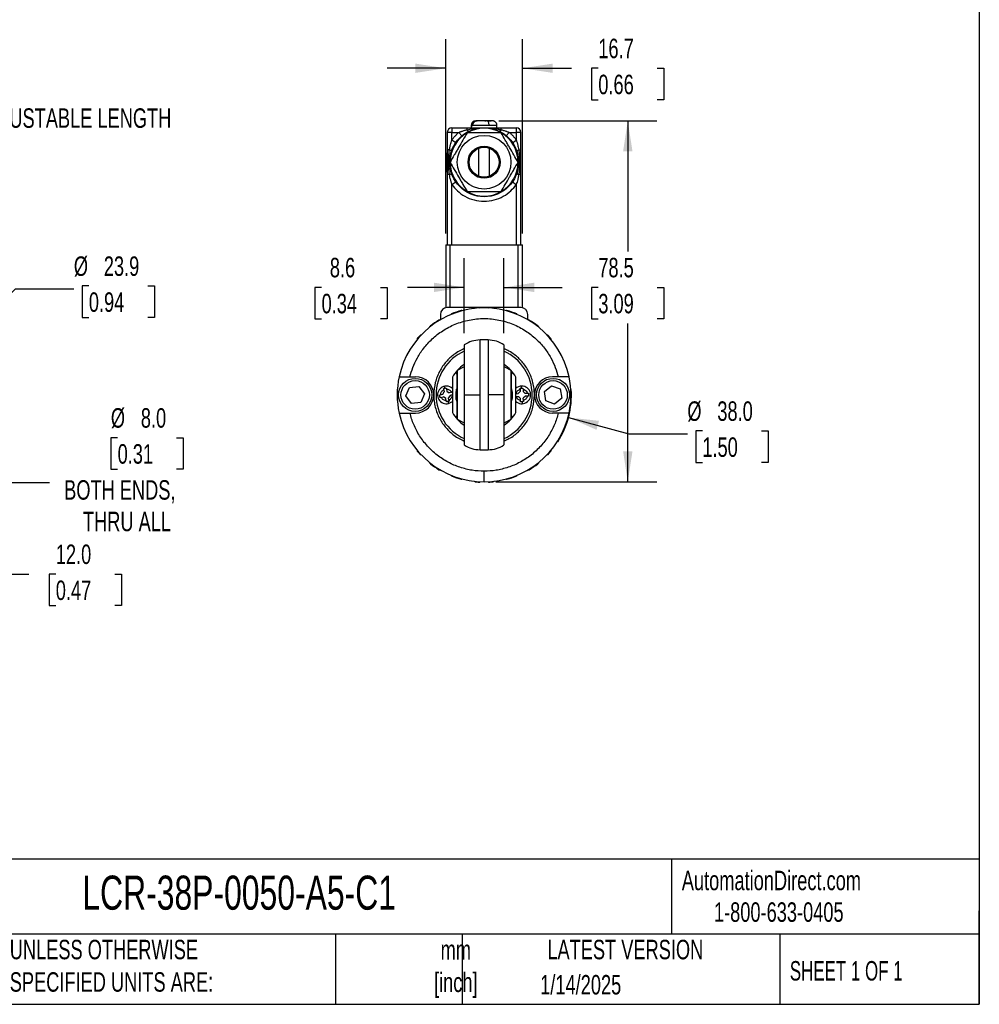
# Model space of a CAD drawing. Header units: millimetres. Extents: x 13 to 546, y 13 to 419.
# Tile 4 of 7: x 337 to 546, y 13 to 227. Entities that reach past the tile are written whole.
import ezdxf

# ---------------------------------------------------------------- set-up
doc = ezdxf.new("R2010")
doc.units = ezdxf.units.MM
doc.header["$LTSCALE"] = 2
doc.layers.add('DIMENSIONS', color=140, linetype='Continuous', lineweight=25)
doc.layers.add('TEXT', color=140, linetype='Continuous', lineweight=25)
doc.styles.add('SLDTEXTSTYLE0', font='TXT', dxfattribs={"width": 0.7})
doc.styles.add('SLDTEXTSTYLE1', font='TXT', dxfattribs={"width": 0.65})
doc.dimstyles.new('SLDDIMSTYLE0', dxfattribs={"dimtxt": 4.316016, "dimasz": 6.604, "dimexe": 0, "dimexo": 0.0625, "dimgap": 1.079004, "dimtad": 0, "dimtih": 1, "dimtoh": 1, "dimrnd": 1e-09, "dimzin": 4, "dimdsep": 46, "dimtxsty": 'SLDTEXTSTYLE0', "dimsah": 1, "dimcen": 0.09, "dimadec": 0, "dimazin": 1, "dimtfac": 1, "dimtmove": 0, "dimatfit": 0, "dimfxl": 0, "dimfrac": 2, "dimtolj": 1, "dimtzin": 12, "dimarcsym": 0})
doc.dimstyles.new('SLDDIMSTYLE1', dxfattribs={"dimtxt": 4.316016, "dimasz": 6.604, "dimexe": 0, "dimexo": 0.0625, "dimgap": 1.079004, "dimtad": 0, "dimtih": 1, "dimtoh": 1, "dimrnd": 1e-09, "dimzin": 12, "dimdsep": 46, "dimtxsty": 'SLDTEXTSTYLE0', "dimsah": 1, "dimcen": 0.09, "dimadec": 0, "dimazin": 3, "dimtfac": 1, "dimtmove": 0, "dimatfit": 0, "dimfxl": 0, "dimfrac": 2, "dimtolj": 1, "dimtzin": 12, "dimarcsym": 0})
doc.dimstyles.new('SLDDIMSTYLE2', dxfattribs={"dimtxt": 4.316016, "dimasz": 6.604, "dimexe": 0, "dimexo": 0.0625, "dimgap": 1.079004, "dimtad": 0, "dimtih": 1, "dimtoh": 1, "dimrnd": 1e-09, "dimzin": 12, "dimdsep": 46, "dimtxsty": 'SLDTEXTSTYLE0', "dimsah": 1, "dimcen": 0.09, "dimadec": 0, "dimazin": 3, "dimtfac": 1, "dimtofl": 0, "dimtmove": 0, "dimatfit": 3, "dimfxl": 0, "dimfrac": 2, "dimtolj": 1, "dimtzin": 12, "dimarcsym": 0})
doc.dimstyles.new('SLDDIMSTYLE3', dxfattribs={"dimtxt": 4.316016, "dimasz": 6.604, "dimexe": 0, "dimexo": 0.0625, "dimgap": 1.079004, "dimtad": 0, "dimtih": 1, "dimtoh": 1, "dimrnd": 1e-09, "dimzin": 4, "dimdsep": 46, "dimtxsty": 'SLDTEXTSTYLE0', "dimsah": 1, "dimcen": 0, "dimadec": 0, "dimazin": 1, "dimtfac": 1, "dimtofl": 0, "dimtmove": 0, "dimatfit": 3, "dimfxl": 0, "dimfrac": 2, "dimtolj": 1, "dimtzin": 12, "dimarcsym": 0})
doc.dimstyles.new('SLDDIMSTYLE4', dxfattribs={"dimtxt": 4.316016, "dimasz": 6.604, "dimexe": 0, "dimexo": 0.0625, "dimgap": 1.079004, "dimtad": 0, "dimtih": 1, "dimtoh": 1, "dimrnd": 1e-09, "dimzin": 12, "dimdsep": 46, "dimtxsty": 'SLDTEXTSTYLE0', "dimsah": 1, "dimcen": 0, "dimadec": 0, "dimazin": 3, "dimtfac": 1, "dimtofl": 0, "dimtmove": 0, "dimatfit": 3, "dimfxl": 0, "dimfrac": 2, "dimtolj": 1, "dimtzin": 12, "dimarcsym": 0})
doc.dimstyles.new('SLDDIMSTYLE6', dxfattribs={"dimtxt": 4.316016, "dimasz": 6.604, "dimexe": 0, "dimexo": 0.0625, "dimgap": 1.079004, "dimtad": 0, "dimtih": 1, "dimtoh": 1, "dimrnd": 1e-09, "dimzin": 4, "dimdsep": 46, "dimtxsty": 'SLDTEXTSTYLE0', "dimsah": 1, "dimcen": 0, "dimadec": 0, "dimazin": 1, "dimtfac": 1, "dimtofl": 0, "dimtmove": 0, "dimatfit": 3, "dimfxl": 0, "dimfrac": 2, "dimtolj": 1, "dimtzin": 12, "dimarcsym": 0})

# ---------------------------------------------------------------- blocks, each defined once
blk = doc.blocks.new('_D')
at = {"layer": 'DIMENSIONS'}
for p, q in [((325.69, 138.12), (325.69, 99.92)), ((313.74, 128.21), (313.74, 99.92)), ((313.74, 106.27), (301.04, 106.27)), ((325.69, 106.27), (339.39, 106.27)), ((345.23, 106.27), (343.79, 106.27)), ((343.79, 106.27), (343.79, 99.41)), ((358.06, 106.27), (359.51, 106.27)), ((359.51, 106.27), (359.51, 99.41)), ((343.79, 99.41), (345.23, 99.41)), ((359.51, 99.41), (358.06, 99.41))]:
    blk.add_line(p, q, dxfattribs=at)
for points in [[(313.74, 106.27), (307.13, 107.29), (307.13, 105.26)], [(325.69, 106.27), (332.29, 105.26), (332.29, 107.29)]]:
    blk.add_solid(points, dxfattribs=at)
at = {"layer": 'DIMENSIONS', "char_height": 4.233, "attachment_point": 1, "style": 'SLDTEXTSTYLE0'}
for s, insert in [('12.0', (345.23, 112.7)), ('0.47', (345.23, 104.87))]:
    blk.add_mtext(s, dxfattribs=dict(at, insert=insert))
blk = doc.blocks.new('_D_3')
at = {"layer": 'DIMENSIONS'}
for p, q in [((316.57, 142.42), (332.76, 126.22)), ((358.68, 135.92), (357.23, 135.92)), ((357.23, 135.92), (357.23, 129.06)), ((371.5, 135.92), (372.95, 135.92)), ((372.95, 135.92), (372.95, 129.06)), ((357.23, 129.06), (358.68, 129.06)), ((372.95, 129.06), (371.5, 129.06)), ((332.76, 126.22), (343.88, 126.22))]:
    blk.add_line(p, q, dxfattribs=at)
blk.add_solid([(316.57, 142.42), (320.52, 137.03), (321.96, 138.47)], dxfattribs=at)
at = {"layer": 'DIMENSIONS', "char_height": 4.233, "attachment_point": 1, "style": 'SLDTEXTSTYLE0'}
for s, insert in [('%%c', (357.21, 142.35)), ('8.0', (363.73, 142.35)), ('0.31', (358.68, 134.52)), ('BOTH ENDS,', (347.05, 126.69)), ('THRU ALL', (351.14, 119.83))]:
    blk.add_mtext(s, dxfattribs=dict(at, insert=insert))
blk = doc.blocks.new('_D_4')
at = {"layer": 'DIMENSIONS'}
for p, q in [((322.12, 153.76), (336.46, 168.33)), ((336.46, 168.33), (349.16, 168.33)), ((352.42, 168.94), (350.97, 168.94)), ((350.97, 168.94), (350.97, 162.08)), ((365.25, 168.94), (366.7, 168.94)), ((366.7, 168.94), (366.7, 162.08)), ((350.97, 162.08), (352.42, 162.08)), ((366.7, 162.08), (365.25, 162.08))]:
    blk.add_line(p, q, dxfattribs=at)
blk.add_solid([(322.12, 153.76), (327.48, 157.75), (326.03, 159.18)], dxfattribs=at)
at = {"layer": 'DIMENSIONS', "char_height": 4.233, "attachment_point": 1, "style": 'SLDTEXTSTYLE0'}
for s, insert in [('%%c', (349.16, 175.36)), ('23.9', (355.68, 175.36)), ('0.94', (352.42, 167.54))]:
    blk.add_mtext(s, dxfattribs=dict(at, insert=insert))
blk = doc.blocks.new('_D_11')
at = {"layer": 'DIMENSIONS'}
for p, q in [((441.62, 204.84), (475.99, 204.84)), ((469.64, 204.84), (469.64, 176.45)), ((463.23, 168.62), (461.78, 168.62)), ((461.78, 168.62), (461.78, 161.77)), ((476.06, 168.62), (477.5, 168.62)), ((477.5, 168.62), (477.5, 161.77)), ((461.78, 161.77), (463.23, 161.77)), ((469.64, 126.34), (469.64, 160.8)), ((477.5, 161.77), (476.06, 161.77)), ((440.93, 126.34), (475.99, 126.34))]:
    blk.add_line(p, q, dxfattribs=at)
for points in [[(469.64, 204.84), (468.63, 198.24), (470.66, 198.24)], [(469.64, 126.34), (470.66, 132.95), (468.63, 132.95)]]:
    blk.add_solid(points, dxfattribs=at)
at = {"layer": 'DIMENSIONS', "char_height": 4.233, "attachment_point": 1, "style": 'SLDTEXTSTYLE0'}
for s, insert in [('78.5', (463.23, 175.05)), ('3.09', (463.23, 167.22))]:
    blk.add_mtext(s, dxfattribs=dict(at, insert=insert))
blk = doc.blocks.new('_D_12')
at = {"layer": 'DIMENSIONS'}
for p, q in [((434.09, 158.68), (434.09, 174.97)), ((442.69, 158.68), (442.69, 174.97)), ((403.04, 168.62), (401.59, 168.62)), ((401.59, 168.62), (401.59, 161.77)), ((415.87, 168.62), (417.32, 168.62)), ((417.32, 168.62), (417.32, 161.77)), ((434.09, 168.62), (421.72, 168.62)), ((442.69, 168.62), (455.39, 168.62)), ((401.59, 161.77), (403.04, 161.77)), ((417.32, 161.77), (415.87, 161.77))]:
    blk.add_line(p, q, dxfattribs=at)
for points in [[(434.09, 168.62), (427.49, 169.64), (427.49, 167.61)], [(442.69, 168.62), (449.29, 167.61), (449.29, 169.64)]]:
    blk.add_solid(points, dxfattribs=at)
at = {"layer": 'DIMENSIONS', "char_height": 4.233, "attachment_point": 1, "style": 'SLDTEXTSTYLE0'}
for s, insert in [('8.6', (404.84, 175.05)), ('0.34', (403.04, 167.22))]:
    blk.add_mtext(s, dxfattribs=dict(at, insert=insert))
blk = doc.blocks.new('_D_13')
at = {"layer": 'DIMENSIONS'}
for p, q in [((456.74, 140.33), (469.9, 136.8)), ((485.86, 137.41), (484.41, 137.41)), ((484.41, 137.41), (484.41, 130.55)), ((498.69, 137.41), (500.14, 137.41)), ((500.14, 137.41), (500.14, 130.55)), ((469.9, 136.8), (482.6, 136.8)), ((484.41, 130.55), (485.86, 130.55)), ((500.14, 130.55), (498.69, 130.55))]:
    blk.add_line(p, q, dxfattribs=at)
blk.add_arc((438.39, 145.24), 19, 327.5049, 3.4802, dxfattribs=at)
blk.add_solid([(456.74, 140.33), (462.86, 137.64), (463.38, 139.6)], dxfattribs=at)
at = {"layer": 'DIMENSIONS', "char_height": 4.233, "attachment_point": 1, "style": 'SLDTEXTSTYLE0'}
for s, insert in [('%%c', (482.6, 143.83)), ('38.0', (489.12, 143.83)), ('1.50', (485.86, 136))]:
    blk.add_mtext(s, dxfattribs=dict(at, insert=insert))
blk = doc.blocks.new('_D_14')
at = {"layer": 'DIMENSIONS'}
for p, q in [((430.04, 180.38), (430.04, 222.63)), ((446.74, 180.38), (446.74, 222.63)), ((430.04, 216.28), (417.34, 216.28)), ((446.74, 216.28), (457.38, 216.28)), ((463.23, 216.28), (461.78, 216.28)), ((461.78, 216.28), (461.78, 209.42)), ((476.06, 216.28), (477.5, 216.28)), ((477.5, 216.28), (477.5, 209.42)), ((461.78, 209.42), (463.23, 209.42)), ((477.5, 209.42), (476.06, 209.42))]:
    blk.add_line(p, q, dxfattribs=at)
for points in [[(430.04, 216.28), (423.44, 217.3), (423.44, 215.27)], [(446.74, 216.28), (453.34, 215.27), (453.34, 217.3)]]:
    blk.add_solid(points, dxfattribs=at)
at = {"layer": 'DIMENSIONS', "char_height": 4.233, "attachment_point": 1, "style": 'SLDTEXTSTYLE0'}
for s, insert in [('16.7', (463.23, 222.71)), ('0.66', (463.23, 214.88))]:
    blk.add_mtext(s, dxfattribs=dict(at, insert=insert))

msp = doc.modelspace()

# ---------------------------------------------------------------- linework, layer by layer
for p, q in [((435.59, 203.844), (435.59, 203.344)), ((435.704, 203.844), (435.59, 203.844)), ((435.704, 203.844), (435.933, 203.844)), ((439.463, 203.844), (435.933, 203.844)), ((436.777, 204.844), (436.636, 204.844)), ((438.552, 204.844), (438.782, 204.844)), ((438.974, 204.844), (439.915, 204.844)), ((441.19, 203.844), (439.463, 203.844)), ((441.19, 203.344), (441.19, 203.844)), ((430.39, 202.344), (430.39, 198.537)), ((431.39, 202.344), (430.39, 202.344)), ((431.39, 203.344), (431.39, 202.344)), ((431.39, 203.344), (434.648, 203.344)), ((431.39, 200.666), (431.39, 202.344)), ((431.39, 202.344), (432.913, 202.344)), ((432.913, 202.344), (433.557, 201.579)), ((434.648, 203.344), (434.648, 202.91)), ((442.132, 202.91), (442.132, 203.344)), ((442.132, 203.344), (445.39, 203.344)), ((443.867, 202.344), (443.223, 201.579)), ((443.867, 202.344), (445.39, 202.344)), ((445.39, 203.344), (445.39, 202.344)), ((446.39, 202.344), (445.39, 202.344)), ((445.39, 202.344), (445.39, 200.666)), ((446.39, 198.537), (446.39, 202.344)), ((432.214, 200.099), (431.39, 200.666)), ((444.567, 200.099), (445.39, 200.666)), ((430.39, 197.744), (430.19, 197.744)), ((430.19, 193.744), (430.19, 197.744)), ((430.859, 198.537), (430.39, 198.537)), ((437.205, 198.87), (437.205, 192.818)), ((439.575, 192.818), (439.575, 198.87)), ((445.921, 198.537), (446.39, 198.537)), ((430.39, 193.744), (430.19, 193.744)), ((430.39, 193.152), (430.39, 177.844)), ((430.859, 193.152), (430.39, 193.152)), ((446.39, 193.152), (445.921, 193.152)), ((446.39, 177.844), (446.39, 193.152)), ((431.39, 191.022), (432.214, 191.59)), ((431.39, 177.844), (431.39, 191.022)), ((444.567, 191.59), (445.39, 191.022)), ((445.39, 191.022), (445.39, 177.844)), ((430.04, 177.844), (430.04, 164.244)), ((430.04, 177.844), (431.04, 177.844)), ((431.04, 164.244), (431.04, 177.844)), ((431.04, 177.844), (445.74, 177.844)), ((445.74, 177.844), (445.74, 164.244)), ((445.74, 177.844), (446.74, 177.844)), ((446.74, 164.244), (446.74, 177.844)), ((446.39, 164.244), (430.39, 164.244)), ((428.89, 162.744), (428.89, 161.583)), ((447.89, 161.583), (447.89, 162.744)), ((439.266, 157.194), (437.514, 157.194)), ((437.514, 145.244), (437.514, 157.194)), ((439.266, 157.194), (439.266, 145.244)), ((432.534, 150.558), (432.534, 146.144)), ((444.247, 145.45), (444.247, 150.558)), ((422.267, 149.194), (423.49, 149.194)), ((454.513, 149.194), (453.29, 149.194)), ((421.383, 145.008), (422.182, 146.864)), ((422.182, 146.864), (424.189, 147.1)), ((424.189, 147.1), (425.397, 145.48)), ((429.379, 145.369), (429.739, 145.883)), ((429.628, 146.372), (429.739, 145.883)), ((430.214, 146.504), (430.315, 146.055)), ((430.315, 146.055), (430.828, 145.696)), ((431.318, 145.806), (430.828, 145.696)), ((432.534, 146.144), (432.534, 145.249)), ((445.818, 145.52), (446.268, 145.956)), ((446.252, 146.458), (446.268, 145.956)), ((446.852, 146.477), (446.866, 146.017)), ((446.866, 146.017), (447.302, 145.567)), ((451.499, 145.956), (453.061, 147.238)), ((451.828, 143.962), (451.499, 145.956)), ((453.061, 147.238), (454.952, 146.526)), ((454.952, 146.526), (455.281, 144.532)), ((422.591, 143.388), (421.383, 145.008)), ((424.598, 143.624), (422.591, 143.388)), ((425.397, 145.48), (424.598, 143.624)), ((428.93, 145.268), (429.379, 145.369)), ((429.062, 144.682), (429.552, 144.793)), ((430.065, 144.433), (429.552, 144.793)), ((430.167, 143.984), (430.065, 144.433)), ((431.001, 145.119), (430.642, 144.606)), ((430.752, 144.116), (430.642, 144.606)), ((431.45, 145.221), (431.001, 145.119)), ((432.534, 145.249), (432.534, 145.048)), ((432.534, 145.048), (432.534, 139.939)), ((437.514, 133.294), (437.514, 145.244)), ((444.247, 145.249), (444.247, 145.45)), ((444.247, 144.354), (444.247, 145.249)), ((444.247, 139.939), (444.247, 144.354)), ((445.358, 145.506), (445.818, 145.52)), ((445.376, 144.906), (445.878, 144.922)), ((446.314, 144.472), (445.878, 144.922)), ((446.328, 144.012), (446.314, 144.472)), ((447.363, 144.968), (446.912, 144.532)), ((446.928, 144.03), (446.912, 144.532)), ((447.804, 145.582), (447.302, 145.567)), ((447.823, 144.982), (447.363, 144.968)), ((453.719, 143.25), (451.828, 143.962)), ((455.281, 144.532), (453.719, 143.25)), ((422.267, 141.294), (423.49, 141.294)), ((454.513, 141.294), (453.29, 141.294)), ((437.514, 133.294), (439.266, 133.294))]:
    msp.add_line(p, q)
at = {"flags": 128}
for points in [[(434.648, 202.91), (434.715, 202.823), (434.78, 202.747), (434.842, 202.684), (434.902, 202.633), (434.957, 202.597), (435.007, 202.576), (435.051, 202.569), (435.089, 202.578)], [(442.132, 202.91), (442.066, 202.823), (442.001, 202.747), (441.938, 202.684), (441.878, 202.633), (441.823, 202.597), (441.773, 202.576), (441.729, 202.569), (441.692, 202.578)], [(434.058, 151.359), (433.894, 151.287), (432.534, 150.558)], [(444.247, 150.558), (442.887, 151.287), (442.704, 151.367)], [(439.266, 145.244), (439.266, 143.739), (439.266, 142.258), (439.266, 140.825), (439.266, 139.462), (439.266, 138.191), (439.266, 137.032), (439.266, 136.004), (439.266, 135.123), (439.266, 134.404), (439.266, 133.857), (439.266, 133.491), (439.266, 133.313), (439.266, 133.294)], [(432.534, 139.939), (433.894, 139.211), (434.076, 139.131)], [(442.722, 139.139), (442.887, 139.211), (444.247, 139.939)]]:
    msp.add_lwpolyline(points, dxfattribs=at)
for centre, radius in [((438.39, 195.844), 7.5), ((438.39, 195.844), 5.833), ((438.39, 195.844), 3.489), ((438.39, 195.844), 3.398), ((438.39, 195.844), 3.25), ((423.39, 145.244), 3.6), ((423.39, 145.244), 3.1), ((453.39, 145.244), 3.6), ((453.39, 145.244), 3.1)]:
    msp.add_circle(centre, radius)
for centre, radius, start, end in [((431.39, 202.344), 1, 90, 180), ((438.39, 195.844), 7.39, 120, 180), ((438.39, 195.844), 7.39, 60, 120), ((438.39, 195.844), 7.39, 360, 60), ((445.39, 202.344), 1, 360, 90), ((430.72, 197.92), 0.632, 28.3277, 77.27722), ((446.06, 197.92), 0.632, 102.72278, 151.6723), ((438.39, 195.844), 7.39, 180, 240), ((438.39, 195.844), 7.39, 300, 360), ((430.72, 193.768), 0.632, 282.72278, 331.6723), ((446.06, 193.768), 0.632, 208.3277, 257.27722), ((438.39, 195.844), 7.39, 240, 300), ((438.39, 145.244), 18.9, 12.06345, 167.93655), ((430.39, 162.744), 1.5, 90, 180), ((431.381, 162.689), 0.2, 111.89046, 172.15404), ((438.39, 145.244), 19, 105.10954, 111.89046), ((433.49, 163.394), 0.2, 44.84596, 105.10954), ((436.461, 163.945), 0.2, 95.89046, 156.15404), ((438.39, 145.244), 19, 93.10954, 95.89046), ((437.37, 164.016), 0.2, 32.84596, 93.10954), ((439.41, 164.016), 0.2, 86.89046, 147.15404), ((438.39, 145.244), 19, 84.10954, 86.89046), ((440.319, 163.945), 0.2, 23.84596, 84.10954), ((443.291, 163.394), 0.2, 74.89046, 135.15404), ((438.39, 145.244), 19, 68.10954, 74.89046), ((445.399, 162.689), 0.2, 7.84596, 68.10954), ((446.39, 162.744), 1.5, 0, 90), ((438.39, 145.244), 19, 121.10954, 127.89046), ((428.677, 161.34), 0.2, 60.84596, 121.10954), ((448.104, 161.34), 0.2, 58.89046, 119.15404), ((438.39, 145.244), 19, 52.10954, 58.89046), ((426.844, 160.081), 0.2, 127.89046, 188.15404), ((449.936, 160.081), 0.2, 351.84596, 52.10954), ((424.012, 157.356), 0.2, 139.89046, 200.15404), ((438.39, 145.244), 19, 137.10954, 139.89046), ((424.616, 158.039), 0.2, 76.84596, 137.10954), ((452.164, 158.039), 0.2, 42.89046, 103.15404), ((438.39, 145.244), 19, 40.10954, 42.89046), ((452.769, 157.356), 0.2, 339.84596, 40.10954), ((438.39, 145.244), 10.45, 114.50686, 245.50977), ((438.39, 145.244), 10.45, 294.51735, 65.53191), ((438.39, 145.244), 7.9, 123.39443, 150.85826), ((438.39, 145.244), 7.9, 29.14174, 56.5998), ((438.39, 145.244), 18.9, 167.93655, 192.06345), ((423.49, 145.244), 3.95, 360, 90), ((453.29, 145.244), 3.95, 90, 180), ((438.39, 145.244), 18.9, 347.93655, 12.06345), ((430.19, 145.244), 1.925, 90, 312.53588), ((430.19, 145.244), 1.925, 45.96149, 90), ((446.59, 145.244), 1.925, 225.96149, 90), ((446.59, 145.244), 1.925, 90, 134.03851), ((423.49, 145.244), 3.95, 270, 360), ((453.29, 145.244), 3.95, 180, 270), ((438.39, 145.244), 7.9, 209.14174, 236.5998), ((438.39, 145.244), 7.9, 303.39443, 330.85826), ((438.39, 145.244), 18.9, 192.06345, 270), ((438.39, 145.244), 18.9, 270, 347.93655), ((424.012, 133.132), 0.2, 159.84596, 220.10954), ((438.39, 145.244), 19, 220.10954, 222.89046), ((438.39, 145.244), 19, 317.10954, 319.89046), ((452.769, 133.132), 0.2, 319.89046, 20.15404), ((424.616, 132.449), 0.2, 222.89046, 283.15404), ((452.164, 132.449), 0.2, 256.84596, 317.10954), ((426.844, 130.407), 0.2, 171.84596, 232.10954), ((438.39, 145.244), 19, 232.10954, 238.89046), ((428.677, 129.148), 0.2, 238.89046, 299.15404), ((448.104, 129.148), 0.2, 240.84596, 301.10954), ((438.39, 145.244), 19, 301.10954, 307.89046), ((449.936, 130.407), 0.2, 307.89046, 8.15404), ((431.381, 127.8), 0.2, 187.84596, 248.10954), ((438.39, 145.244), 19, 248.10954, 254.89046), ((433.49, 127.094), 0.2, 254.89046, 315.15404), ((436.461, 126.543), 0.2, 203.84596, 264.10954), ((437.37, 126.472), 0.2, 266.89046, 327.15404), ((439.41, 126.472), 0.2, 212.84596, 273.10954), ((440.319, 126.543), 0.2, 275.89046, 336.15404), ((443.291, 127.094), 0.2, 224.84596, 285.10954), ((438.39, 145.244), 19, 285.10954, 291.89046), ((445.399, 127.8), 0.2, 291.89046, 352.15404), ((438.39, 145.244), 19, 264.10954, 266.89046), ((438.39, 145.244), 19, 273.10954, 275.89046)]:
    msp.add_arc(centre, radius, start, end)
for points, knots in [([(436.553, 204.827), (436.45, 204.819), (436.28, 204.805), (436.102, 204.722), (435.981, 204.64), (435.872, 204.546), (435.757, 204.41), (435.626, 204.172), (435.604, 203.973), (435.59, 203.844)], [0, 0, 0, 0, 0.2317204, 0.383553, 0.4509409, 0.5154376, 0.6435553, 0.7689426, 1, 1, 1, 1]), ([(435.704, 203.844), (435.704, 203.977), (435.728, 204.107), (435.822, 204.35), (435.891, 204.461), (436.064, 204.645), (436.168, 204.719), (436.391, 204.818), (436.513, 204.844), (436.636, 204.844)], [0, 0, 0, 0, 0.25, 0.25, 0.5, 0.5, 0.75, 0.75, 1, 1, 1, 1]), ([(435.933, 203.844), (435.933, 203.977), (435.958, 204.107), (436.052, 204.35), (436.121, 204.461), (436.293, 204.645), (436.397, 204.719), (436.621, 204.818), (436.743, 204.844), (436.866, 204.844)], [0, 0, 0, 0, 0.25, 0.25, 0.5, 0.5, 0.75, 0.75, 1, 1, 1, 1]), ([(439.08, 204.844), (438.903, 204.844), (438.703, 204.844), (438.281, 204.844), (438.061, 204.844), (437.642, 204.844), (437.444, 204.844), (437.108, 204.844), (436.97, 204.844), (436.866, 204.844)], [0, 0, 0, 0, 0.25, 0.25, 0.5, 0.5, 0.75, 0.75, 1, 1, 1, 1]), ([(439.463, 203.844), (439.463, 203.962), (439.454, 204.089), (439.417, 204.335), (439.388, 204.454), (439.313, 204.649), (439.268, 204.725), (439.173, 204.823), (439.125, 204.844), (439.08, 204.844)], [0, 0, 0, 0, 0.25, 0.25, 0.5, 0.5, 0.75, 0.75, 1, 1, 1, 1]), ([(440.051, 204.844), (440.032, 204.844), (439.958, 204.844), (439.621, 204.844), (439.256, 204.844), (439.08, 204.844)], [0, 0, 0, 0, 0.1507882, 0.5900646, 1, 1, 1, 1]), ([(441.19, 203.844), (441.18, 203.95), (441.159, 204.179), (441.006, 204.446), (440.824, 204.626), (440.66, 204.733), (440.491, 204.801), (440.246, 204.852), (440.132, 204.842), (440.051, 204.836)], [0, 0, 0, 0, 0.1645169, 0.3557292, 0.4610776, 0.5666967, 0.668767, 0.7661722, 1, 1, 1, 1]), ([(434.695, 202.244), (434.393, 201.722), (434.09, 201.195), (433.475, 200.132), (433.165, 199.594), (432.694, 198.778), (432.536, 198.505), (432.224, 197.964), (432.069, 197.696), (431.607, 196.895), (431.302, 196.367), (431, 195.844)], [0, 0, 0, 0, 0.25, 0.25, 0.5, 0.5, 0.625, 0.625, 0.75, 0.75, 1, 1, 1, 1]), ([(432.913, 202.344), (432.841, 202.282), (432.697, 202.158), (432.489, 201.964), (432.288, 201.764), (432.094, 201.557), (431.907, 201.344), (431.727, 201.125), (431.554, 200.899), (431.445, 200.744), (431.39, 200.666)], [0, 0, 0, 0, 0.1254912, 0.2505618, 0.3753513, 0.5, 0.6246487, 0.7494382, 0.8745088, 1, 1, 1, 1]), ([(432.913, 202.344), (432.981, 202.372), (433.121, 202.43), (433.341, 202.514), (433.574, 202.597), (433.822, 202.679), (434.085, 202.76), (434.361, 202.838), (434.551, 202.886), (434.648, 202.91)], [0, 0, 0, 0, 0.1202868, 0.2480313, 0.3832793, 0.5260696, 0.6764351, 0.8344038, 1, 1, 1, 1]), ([(434.648, 203.344), (434.71, 203.344), (434.835, 203.344), (435.025, 203.344), (435.223, 203.344), (435.429, 203.344), (435.641, 203.344), (435.86, 203.344), (436.087, 203.344), (436.321, 203.344), (436.625, 203.344), (437.013, 203.344), (437.431, 203.344), (437.896, 203.344), (438.2, 203.344), (438.392, 203.344)], [0, 0, 0, 0, 0.0471186, 0.0961698, 0.1472354, 0.2003875, 0.2556904, 0.3132009, 0.3729697, 0.4350418, 0.4994577, 0.6164913, 0.7493004, 0.8414241, 1, 1, 1, 1]), ([(434.648, 202.91), (435.093, 202.993), (435.94, 203.152), (437.092, 203.305), (437.799, 203.324), (438.098, 203.332)], [0, 0, 0, 0, 0.3887845, 0.7410574, 1, 1, 1, 1]), ([(442.085, 202.244), (441.482, 202.244), (440.874, 202.244), (439.646, 202.244), (439.025, 202.244), (438.083, 202.244), (437.767, 202.244), (437.143, 202.244), (436.833, 202.244), (435.908, 202.244), (435.299, 202.244), (434.695, 202.244)], [0, 0, 0, 0, 0.25, 0.25, 0.5, 0.5, 0.625, 0.625, 0.75, 0.75, 1, 1, 1, 1]), ([(438.392, 203.344), (438.49, 203.343), (438.878, 203.341), (439.433, 203.311), (440.063, 203.249), (440.553, 203.185), (441.012, 203.113), (441.421, 203.042), (441.791, 202.973), (442.022, 202.93), (442.132, 202.91)], [0, 0, 0, 0, 0.0778772, 0.309551, 0.4431978, 0.5818235, 0.7022481, 0.8120934, 0.9114169, 1, 1, 1, 1]), ([(438.392, 203.344), (438.608, 203.344), (438.966, 203.344), (439.39, 203.344), (439.658, 203.344), (439.892, 203.344), (440.181, 203.344), (440.521, 203.344), (440.866, 203.344), (441.198, 203.344), (441.52, 203.344), (441.83, 203.344), (442.033, 203.344), (442.132, 203.344)], [0, 0, 0, 0, 0.1784216, 0.2946564, 0.3487046, 0.3998654, 0.4855078, 0.5827257, 0.6726133, 0.7602564, 0.843863, 0.9236821, 1, 1, 1, 1]), ([(445.78, 195.844), (445.479, 196.367), (445.175, 196.893), (444.561, 197.957), (444.25, 198.494), (443.779, 199.31), (443.621, 199.583), (443.309, 200.124), (443.154, 200.393), (442.692, 201.193), (442.387, 201.721), (442.085, 202.244)], [0, 0, 0, 0, 0.25, 0.25, 0.5, 0.5, 0.625, 0.625, 0.75, 0.75, 1, 1, 1, 1]), ([(442.132, 202.91), (442.245, 202.882), (442.464, 202.826), (442.783, 202.734), (443.082, 202.639), (443.362, 202.542), (443.622, 202.445), (443.787, 202.377), (443.867, 202.344)], [0, 0, 0, 0, 0.19245405, 0.37453127, 0.54627167, 0.70772291, 0.85894239, 1, 1, 1, 1]), ([(445.39, 200.666), (445.335, 200.744), (445.226, 200.899), (445.053, 201.125), (444.873, 201.344), (444.686, 201.557), (444.492, 201.764), (444.291, 201.964), (444.083, 202.158), (443.939, 202.282), (443.867, 202.344)], [0, 0, 0, 0, 0.1254912, 0.2505618, 0.3753513, 0.5, 0.6246487, 0.7494382, 0.8745088, 1, 1, 1, 1]), ([(430.859, 198.537), (430.881, 198.66), (430.923, 198.907), (430.999, 199.272), (431.098, 199.694), (431.223, 200.16), (431.336, 200.501), (431.39, 200.666)], [0, 0, 0, 0, 0.1717903, 0.3420811, 0.5109429, 0.7641953, 1, 1, 1, 1]), ([(445.39, 200.666), (445.417, 200.585), (445.473, 200.421), (445.55, 200.168), (445.625, 199.904), (445.718, 199.544), (445.823, 199.088), (445.888, 198.721), (445.921, 198.537)], [0, 0, 0, 0, 0.11593262, 0.23620684, 0.36086898, 0.48996066, 0.74331024, 1, 1, 1, 1]), ([(430.39, 198.537), (430.39, 198.087), (430.39, 197.638), (430.39, 196.742), (430.39, 196.293), (430.39, 195.393), (430.39, 194.944), (430.39, 194.048), (430.39, 193.599), (430.39, 193.152)], [0, 0, 0, 0, 0.25, 0.25, 0.5, 0.5, 0.75, 0.75, 1, 1, 1, 1]), ([(430.859, 193.152), (430.845, 193.246), (430.817, 193.439), (430.778, 193.739), (430.741, 194.056), (430.707, 194.388), (430.679, 194.735), (430.657, 195.095), (430.643, 195.468), (430.638, 195.923), (430.648, 196.446), (430.682, 197.023), (430.732, 197.563), (430.792, 198.065), (430.837, 198.384), (430.859, 198.537)], [0, 0, 0, 0, 0.0528701, 0.1089333, 0.1679274, 0.2296899, 0.2940606, 0.3608454, 0.429815, 0.5006842, 0.6131112, 0.7201059, 0.8207009, 0.9141886, 1, 1, 1, 1]), ([(445.921, 198.537), (445.935, 198.443), (445.963, 198.249), (446.002, 197.95), (446.039, 197.634), (446.073, 197.303), (446.101, 196.956), (446.123, 196.595), (446.137, 196.222), (446.143, 195.767), (446.132, 195.243), (446.098, 194.668), (446.048, 194.127), (445.989, 193.625), (445.943, 193.305), (445.921, 193.152)], [0, 0, 0, 0, 0.0527765, 0.1086551, 0.1675097, 0.2292028, 0.2935768, 0.3604431, 0.4295867, 0.5006831, 0.6127655, 0.7196154, 0.8202639, 0.9139847, 1, 1, 1, 1]), ([(446.39, 193.152), (446.39, 193.599), (446.39, 194.048), (446.39, 194.944), (446.39, 195.393), (446.39, 196.293), (446.39, 196.742), (446.39, 197.638), (446.39, 198.087), (446.39, 198.537)], [0, 0, 0, 0, 0.25, 0.25, 0.5, 0.5, 0.75, 0.75, 1, 1, 1, 1]), ([(431, 195.844), (431.302, 195.322), (431.606, 194.795), (432.22, 193.732), (432.53, 193.194), (433.001, 192.378), (433.159, 192.105), (433.471, 191.564), (433.626, 191.296), (434.088, 190.495), (434.393, 189.967), (434.695, 189.444)], [0, 0, 0, 0, 0.25, 0.25, 0.5, 0.5, 0.625, 0.625, 0.75, 0.75, 1, 1, 1, 1]), ([(442.085, 189.444), (442.387, 189.967), (442.691, 190.493), (443.305, 191.557), (443.615, 192.094), (444.086, 192.91), (444.244, 193.183), (444.556, 193.724), (444.711, 193.993), (445.174, 194.793), (445.478, 195.321), (445.78, 195.844)], [0, 0, 0, 0, 0.25, 0.25, 0.5, 0.5, 0.625, 0.625, 0.75, 0.75, 1, 1, 1, 1]), ([(431.39, 191.022), (431.363, 191.103), (431.307, 191.267), (431.23, 191.521), (431.155, 191.785), (431.062, 192.144), (430.957, 192.6), (430.892, 192.967), (430.859, 193.152)], [0, 0, 0, 0, 0.1159324, 0.2362066, 0.3608688, 0.4899607, 0.7433102, 1, 1, 1, 1]), ([(445.921, 193.152), (445.9, 193.028), (445.857, 192.782), (445.781, 192.416), (445.682, 191.994), (445.557, 191.528), (445.444, 191.187), (445.39, 191.022)], [0, 0, 0, 0, 0.1717903, 0.3420811, 0.5109429, 0.7641953, 1, 1, 1, 1]), ([(431.39, 191.022), (431.721, 190.542), (432.12, 190.069), (433.062, 189.19), (433.606, 188.784), (434.819, 188.1), (435.488, 187.822), (436.902, 187.444), (437.646, 187.344), (439.134, 187.344), (439.878, 187.444), (441.292, 187.822), (441.962, 188.1), (443.174, 188.784), (443.718, 189.19), (444.66, 190.069), (445.059, 190.542), (445.39, 191.022)], [0, 0, 0, 0, 0.125, 0.125, 0.25, 0.25, 0.375, 0.375, 0.5, 0.5, 0.625, 0.625, 0.75, 0.75, 0.875, 0.875, 1, 1, 1, 1]), ([(434.695, 189.444), (435.298, 189.444), (435.906, 189.444), (437.134, 189.444), (437.755, 189.444), (438.697, 189.444), (439.013, 189.444), (439.637, 189.444), (439.947, 189.444), (440.872, 189.444), (441.481, 189.444), (442.085, 189.444)], [0, 0, 0, 0, 0.25, 0.25, 0.5, 0.5, 0.625, 0.625, 0.75, 0.75, 1, 1, 1, 1]), ([(422.267, 149.194), (422.427, 149.847), (422.634, 150.521), (423.164, 151.898), (423.487, 152.6), (424.27, 154.01), (424.73, 154.717), (425.802, 156.1), (426.413, 156.777), (427.793, 158.056), (428.561, 158.658), (430.24, 159.74), (431.152, 160.219), (433.087, 161.009), (434.111, 161.319), (436.22, 161.737), (437.305, 161.844), (439.475, 161.844), (440.561, 161.737), (442.67, 161.319), (443.693, 161.009), (445.629, 160.219), (446.54, 159.74), (448.22, 158.658), (448.987, 158.056), (450.367, 156.777), (450.979, 156.1), (452.05, 154.717), (452.51, 154.01), (453.293, 152.6), (453.616, 151.898), (454.146, 150.521), (454.353, 149.847), (454.513, 149.194)], [0, 0, 0, 0, 0.0625, 0.0625, 0.125, 0.125, 0.1875, 0.1875, 0.25, 0.25, 0.3125, 0.3125, 0.375, 0.375, 0.4375, 0.4375, 0.5, 0.5, 0.5625, 0.5625, 0.625, 0.625, 0.6875, 0.6875, 0.75, 0.75, 0.8125, 0.8125, 0.875, 0.875, 0.9375, 0.9375, 1, 1, 1, 1]), ([(434.09, 155.31), (433.715, 155.137), (432.92, 154.77), (431.87, 154.069), (430.925, 153.284), (430.103, 152.434), (429.356, 151.475), (428.694, 150.387), (428.156, 149.207), (427.596, 147.502), (427.503, 146.152), (427.44, 145.244)], [0, 0, 0, 0, 0.09702166, 0.20551753, 0.29540912, 0.38534184, 0.48286881, 0.58043685, 0.68381328, 0.78723143, 1, 1, 1, 1]), ([(434.09, 156.105), (434.09, 156.111), (434.09, 156.126), (434.09, 155.799), (434.09, 155.178), (434.09, 154.255), (434.09, 153.09), (434.09, 151.689), (434.09, 150.119), (434.09, 148.395), (434.09, 146.754), (434.09, 145.689), (434.09, 145.244)], [0, 0, 0, 0, 0.06852828, 0.17374996, 0.28202306, 0.38724474, 0.49551785, 0.60073952, 0.70901263, 0.8142343, 0.92250741, 1, 1, 1, 1]), ([(442.69, 156.105), (442.69, 156.111), (442.69, 156.126), (442.69, 155.799), (442.69, 155.178), (442.69, 154.255), (442.69, 153.09), (442.69, 151.689), (442.69, 150.119), (442.69, 148.395), (442.69, 146.754), (442.69, 145.689), (442.69, 145.244)], [0, 0, 0, 0, 0.0685283, 0.17375, 0.2820231, 0.3872447, 0.4955178, 0.6007395, 0.7090126, 0.8142343, 0.9225074, 1, 1, 1, 1]), ([(449.34, 145.244), (449.324, 145.698), (449.292, 146.606), (449.031, 147.933), (448.628, 149.207), (448.085, 150.387), (447.424, 151.474), (446.678, 152.434), (445.855, 153.284), (444.911, 154.069), (443.861, 154.77), (443.066, 155.137), (442.69, 155.31)], [0, 0, 0, 0, 0.1065368, 0.2130949, 0.3164283, 0.4198034, 0.5172898, 0.6148173, 0.7046714, 0.7945668, 0.9029817, 1, 1, 1, 1]), ([(432.44, 149.784), (432.44, 150.022), (432.44, 150.201), (432.44, 150.398), (432.44, 150.416), (432.44, 150.283), (432.44, 150.133), (432.44, 149.706), (432.44, 149.43), (432.44, 148.813), (432.44, 148.472), (432.44, 147.78), (432.44, 147.429), (432.44, 146.75), (432.44, 146.422), (432.44, 145.806), (432.44, 145.517), (432.44, 145.249)], [0, 0, 0, 0, 0.125, 0.125, 0.25, 0.25, 0.375, 0.375, 0.5, 0.5, 0.625, 0.625, 0.75, 0.75, 0.875, 0.875, 1, 1, 1, 1]), ([(444.34, 145.249), (444.34, 145.517), (444.34, 145.806), (444.34, 146.422), (444.34, 146.75), (444.34, 147.429), (444.34, 147.78), (444.34, 148.472), (444.34, 148.813), (444.34, 149.43), (444.34, 149.706), (444.34, 150.133), (444.34, 150.283), (444.34, 150.416), (444.34, 150.398), (444.34, 150.201), (444.34, 150.022), (444.34, 149.784)], [0, 0, 0, 0, 0.125, 0.125, 0.25, 0.25, 0.375, 0.375, 0.5, 0.5, 0.625, 0.625, 0.75, 0.75, 0.875, 0.875, 1, 1, 1, 1]), ([(419.907, 149.194), (419.907, 149.194), (419.923, 149.194), (419.984, 149.194), (420.031, 149.194), (420.151, 149.194), (420.225, 149.194), (420.398, 149.194), (420.499, 149.194), (420.827, 149.194), (421.09, 149.194), (421.512, 149.194), (421.66, 149.194), (421.961, 149.194), (422.113, 149.194), (422.267, 149.194)], [0, 0, 0, 0, 0.125, 0.125, 0.25, 0.25, 0.375, 0.375, 0.5, 0.5, 0.75, 0.75, 0.875, 0.875, 1, 1, 1, 1]), ([(431.49, 149.091), (431.49, 148.488), (431.49, 147.872), (431.49, 146.916), (431.49, 146.592), (431.49, 145.932), (431.49, 145.592), (431.49, 144.587), (431.49, 143.928), (431.49, 142.629), (431.49, 142.003), (431.49, 141.397)], [0, 0, 0, 0, 0.25, 0.25, 0.375, 0.375, 0.5, 0.5, 0.75, 0.75, 1, 1, 1, 1]), ([(445.29, 141.397), (445.29, 142), (445.29, 142.616), (445.29, 143.572), (445.29, 143.896), (445.29, 144.557), (445.29, 144.896), (445.29, 145.901), (445.29, 146.56), (445.29, 147.859), (445.29, 148.485), (445.29, 149.091)], [0, 0, 0, 0, 0.25, 0.25, 0.375, 0.375, 0.5, 0.5, 0.75, 0.75, 1, 1, 1, 1]), ([(456.873, 149.194), (456.873, 149.194), (456.857, 149.194), (456.796, 149.194), (456.75, 149.194), (456.629, 149.194), (456.556, 149.194), (456.382, 149.194), (456.282, 149.194), (455.954, 149.194), (455.691, 149.194), (455.268, 149.194), (455.12, 149.194), (454.819, 149.194), (454.667, 149.194), (454.513, 149.194)], [0, 0, 0, 0, 0.125, 0.125, 0.25, 0.25, 0.375, 0.375, 0.5, 0.5, 0.75, 0.75, 0.875, 0.875, 1, 1, 1, 1]), ([(428.93, 145.268), (428.933, 145.405), (428.958, 145.539), (429.043, 145.782), (429.103, 145.891), (429.307, 146.172), (429.474, 146.295), (429.628, 146.372)], [0, 0, 0, 0, 0.25, 0.25, 0.5, 0.5, 1, 1, 1, 1]), ([(429.865, 146.684), (429.843, 146.782), (429.822, 146.878), (429.787, 147.032), (429.774, 147.09), (429.767, 147.122)], [0, 0, 0, 0, 0.5, 0.5, 1, 1, 1, 1]), ([(430.214, 146.504), (430.386, 146.501), (430.59, 146.461), (430.895, 146.295), (430.995, 146.222), (431.176, 146.039), (431.257, 145.929), (431.318, 145.806)], [0, 0, 0, 0, 0.5, 0.5, 0.75, 0.75, 1, 1, 1, 1]), ([(432.29, 145.244), (432.296, 145.69), (432.302, 146.156), (432.434, 146.545), (432.44, 146.562)], [0, 0, 0, 0, 0.9561217, 1, 1, 1, 1]), ([(444.34, 146.535), (444.353, 146.496), (444.476, 146.107), (444.484, 145.652), (444.49, 145.244)], [0, 0, 0, 0, 0.1016825, 1, 1, 1, 1]), ([(445.358, 145.506), (445.386, 145.64), (445.436, 145.767), (445.566, 145.989), (445.645, 146.085), (445.898, 146.322), (446.086, 146.412), (446.252, 146.458)], [0, 0, 0, 0, 0.25, 0.25, 0.5, 0.5, 1, 1, 1, 1]), ([(446.544, 146.719), (446.541, 146.82), (446.538, 146.918), (446.533, 147.076), (446.531, 147.135), (446.53, 147.168)], [0, 0, 0, 0, 0.5, 0.5, 1, 1, 1, 1]), ([(446.852, 146.477), (447.021, 146.441), (447.213, 146.363), (447.481, 146.143), (447.566, 146.052), (447.709, 145.838), (447.767, 145.715), (447.804, 145.582)], [0, 0, 0, 0, 0.5, 0.5, 0.75, 0.75, 1, 1, 1, 1]), ([(427.44, 145.244), (427.456, 144.79), (427.488, 143.882), (427.749, 142.555), (428.153, 141.282), (428.695, 140.102), (429.356, 139.014), (430.102, 138.055), (430.925, 137.205), (431.869, 136.419), (432.92, 135.718), (433.715, 135.352), (434.09, 135.178)], [0, 0, 0, 0, 0.1065368, 0.2130949, 0.3164283, 0.4198034, 0.5172898, 0.6148173, 0.7046714, 0.7945668, 0.9029817, 1, 1, 1, 1]), ([(430.167, 143.984), (429.994, 143.988), (429.79, 144.027), (429.486, 144.193), (429.385, 144.266), (429.204, 144.449), (429.124, 144.559), (429.062, 144.682)], [0, 0, 0, 0, 0.5, 0.5, 0.75, 0.75, 1, 1, 1, 1]), ([(430.515, 143.804), (430.537, 143.706), (430.558, 143.61), (430.593, 143.456), (430.606, 143.398), (430.613, 143.366)], [0, 0, 0, 0, 0.5, 0.5, 1, 1, 1, 1]), ([(431.45, 145.221), (431.447, 145.083), (431.422, 144.949), (431.337, 144.706), (431.277, 144.597), (431.073, 144.316), (430.906, 144.193), (430.752, 144.116)], [0, 0, 0, 0, 0.25, 0.25, 0.5, 0.5, 1, 1, 1, 1]), ([(432.46, 143.889), (432.44, 143.95), (432.308, 144.359), (432.298, 144.837), (432.29, 145.244)], [0, 0, 0, 0, 0.1478985, 1, 1, 1, 1]), ([(432.534, 145.249), (432.506, 145.249), (432.482, 145.249), (432.448, 145.249), (432.44, 145.249), (432.44, 145.249)], [0, 0, 0, 0, 0.5, 0.5, 1, 1, 1, 1]), ([(432.44, 145.249), (432.44, 144.981), (432.44, 144.692), (432.44, 144.076), (432.44, 143.748), (432.44, 143.069), (432.44, 142.717), (432.44, 142.025), (432.44, 141.685), (432.44, 141.067), (432.44, 140.791), (432.44, 140.365), (432.44, 140.215), (432.44, 140.082), (432.44, 140.1), (432.44, 140.297), (432.44, 140.476), (432.44, 140.713)], [0, 0, 0, 0, 0.125, 0.125, 0.25, 0.25, 0.375, 0.375, 0.5, 0.5, 0.625, 0.625, 0.75, 0.75, 0.875, 0.875, 1, 1, 1, 1]), ([(434.09, 145.244), (434.09, 144.64), (434.09, 143.415), (434.09, 141.636), (434.09, 139.944), (434.09, 138.417), (434.09, 137.071), (434.09, 135.969), (434.09, 135.116), (434.09, 134.578), (434.09, 134.329), (434.09, 134.371), (434.09, 134.383)], [0, 0, 0, 0, 0.1052383, 0.2135284, 0.3187667, 0.4270569, 0.5322951, 0.6405853, 0.7458235, 0.8541137, 0.959352, 1, 1, 1, 1]), ([(434.09, 145.244), (434.584, 145.244), (435.14, 145.244), (436.307, 145.244), (436.917, 145.244), (437.514, 145.244)], [0, 0, 0, 0, 0.5, 0.5, 1, 1, 1, 1]), ([(442.69, 145.244), (442.196, 145.244), (441.641, 145.244), (440.474, 145.244), (439.863, 145.244), (439.266, 145.244)], [0, 0, 0, 0, 0.5, 0.5, 1, 1, 1, 1]), ([(442.69, 145.244), (442.69, 144.64), (442.69, 143.415), (442.69, 141.636), (442.69, 139.944), (442.69, 138.417), (442.69, 137.071), (442.69, 135.969), (442.69, 135.116), (442.69, 134.578), (442.69, 134.329), (442.69, 134.371), (442.69, 134.383)], [0, 0, 0, 0, 0.1052383, 0.2135284, 0.3187667, 0.4270569, 0.5322951, 0.6405853, 0.7458235, 0.8541137, 0.959352, 1, 1, 1, 1]), ([(442.69, 135.178), (443.065, 135.351), (443.86, 135.718), (444.91, 136.419), (445.855, 137.205), (446.678, 138.054), (447.424, 139.014), (448.086, 140.101), (448.624, 141.282), (449.184, 142.986), (449.277, 144.336), (449.34, 145.244)], [0, 0, 0, 0, 0.0970217, 0.2055175, 0.2954091, 0.3853418, 0.4828688, 0.5804369, 0.6838133, 0.7872314, 1, 1, 1, 1]), ([(444.247, 145.249), (444.274, 145.249), (444.299, 145.249), (444.332, 145.249), (444.34, 145.249), (444.34, 145.249)], [0, 0, 0, 0, 0.5, 0.5, 1, 1, 1, 1]), ([(444.34, 140.713), (444.34, 140.476), (444.34, 140.297), (444.34, 140.1), (444.34, 140.082), (444.34, 140.215), (444.34, 140.365), (444.34, 140.791), (444.34, 141.067), (444.34, 141.685), (444.34, 142.025), (444.34, 142.717), (444.34, 143.069), (444.34, 143.748), (444.34, 144.076), (444.34, 144.692), (444.34, 144.981), (444.34, 145.249)], [0, 0, 0, 0, 0.125, 0.125, 0.25, 0.25, 0.375, 0.375, 0.5, 0.5, 0.625, 0.625, 0.75, 0.75, 0.875, 0.875, 1, 1, 1, 1]), ([(444.49, 145.244), (444.485, 144.798), (444.479, 144.332), (444.346, 143.943), (444.34, 143.926)], [0, 0, 0, 0, 0.9561217, 1, 1, 1, 1]), ([(446.328, 144.012), (446.16, 144.047), (445.967, 144.125), (445.699, 144.346), (445.614, 144.436), (445.471, 144.651), (445.413, 144.774), (445.376, 144.906)], [0, 0, 0, 0, 0.5, 0.5, 0.75, 0.75, 1, 1, 1, 1]), ([(446.636, 143.769), (446.639, 143.668), (446.642, 143.57), (446.647, 143.412), (446.649, 143.353), (446.65, 143.32)], [0, 0, 0, 0, 0.5, 0.5, 1, 1, 1, 1]), ([(447.823, 144.982), (447.794, 144.848), (447.744, 144.721), (447.614, 144.499), (447.535, 144.403), (447.282, 144.166), (447.094, 144.077), (446.928, 144.03)], [0, 0, 0, 0, 0.25, 0.25, 0.5, 0.5, 1, 1, 1, 1]), ([(419.907, 141.294), (419.907, 141.294), (419.923, 141.294), (419.984, 141.294), (420.031, 141.294), (420.151, 141.294), (420.225, 141.294), (420.398, 141.294), (420.499, 141.294), (420.827, 141.294), (421.09, 141.294), (421.512, 141.294), (421.66, 141.294), (421.961, 141.294), (422.113, 141.294), (422.267, 141.294)], [0, 0, 0, 0, 0.125, 0.125, 0.25, 0.25, 0.375, 0.375, 0.5, 0.5, 0.75, 0.75, 0.875, 0.875, 1, 1, 1, 1]), ([(438.39, 128.644), (437.542, 128.644), (436.67, 128.709), (434.91, 128.989), (434.022, 129.203), (432.267, 129.787), (431.4, 130.158), (429.73, 131.051), (428.926, 131.573), (427.42, 132.749), (426.717, 133.404), (425.442, 134.813), (424.869, 135.569), (423.872, 137.142), (423.447, 137.96), (422.747, 139.618), (422.471, 140.459), (422.267, 141.294)], [0, 0, 0, 0, 0.125, 0.125, 0.25, 0.25, 0.375, 0.375, 0.5, 0.5, 0.625, 0.625, 0.75, 0.75, 0.875, 0.875, 1, 1, 1, 1]), ([(454.513, 141.294), (454.309, 140.459), (454.034, 139.618), (453.333, 137.96), (452.908, 137.142), (451.911, 135.569), (451.338, 134.813), (450.063, 133.404), (449.361, 132.749), (447.854, 131.573), (447.05, 131.051), (445.38, 130.158), (444.513, 129.787), (442.759, 129.203), (441.87, 128.989), (440.11, 128.709), (439.238, 128.644), (438.39, 128.644)], [0, 0, 0, 0, 0.125, 0.125, 0.25, 0.25, 0.375, 0.375, 0.5, 0.5, 0.625, 0.625, 0.75, 0.75, 0.875, 0.875, 1, 1, 1, 1]), ([(456.873, 141.294), (456.873, 141.294), (456.857, 141.294), (456.796, 141.294), (456.75, 141.294), (456.629, 141.294), (456.556, 141.294), (456.382, 141.294), (456.282, 141.294), (455.954, 141.294), (455.691, 141.294), (455.268, 141.294), (455.12, 141.294), (454.819, 141.294), (454.667, 141.294), (454.513, 141.294)], [0, 0, 0, 0, 0.125, 0.125, 0.25, 0.25, 0.375, 0.375, 0.5, 0.5, 0.75, 0.75, 0.875, 0.875, 1, 1, 1, 1]), ([(438.39, 126.344), (438.39, 126.344), (438.39, 126.394), (438.39, 126.618), (438.39, 126.793), (438.39, 127.242), (438.39, 127.514), (438.39, 128.081), (438.39, 128.373), (438.39, 128.644)], [0, 0, 0, 0, 0.25, 0.25, 0.5, 0.5, 0.75, 0.75, 1, 1, 1, 1])]:
    msp.add_open_spline(points, degree=3, knots=knots)
for points in [[(437.514, 157.194), (436.904, 157.147), (435.684, 157.053), (434.621, 156.446), (434.09, 156.142)], [(442.69, 156.142), (442.159, 156.446), (441.097, 157.053), (439.876, 157.147), (439.266, 157.194)], [(429.573, 146.618), (429.67, 146.64), (429.768, 146.662), (429.865, 146.684)], [(429.628, 146.372), (429.609, 146.457), (429.591, 146.539), (429.573, 146.618)], [(429.865, 146.684), (429.963, 146.706), (430.061, 146.728), (430.158, 146.75)], [(430.158, 146.75), (430.176, 146.671), (430.195, 146.589), (430.214, 146.504)], [(431.318, 145.806), (431.402, 145.825), (431.484, 145.843), (431.564, 145.861)], [(446.244, 146.71), (446.344, 146.713), (446.444, 146.716), (446.544, 146.719)], [(446.252, 146.458), (446.249, 146.545), (446.247, 146.629), (446.244, 146.71)], [(446.544, 146.719), (446.644, 146.723), (446.744, 146.726), (446.844, 146.729)], [(446.844, 146.729), (446.846, 146.647), (446.849, 146.563), (446.852, 146.477)], [(428.684, 145.212), (428.764, 145.23), (428.846, 145.249), (428.93, 145.268)], [(428.816, 144.627), (428.772, 144.822), (428.728, 145.017), (428.684, 145.212)], [(429.062, 144.682), (428.978, 144.663), (428.896, 144.645), (428.816, 144.627)], [(430.222, 143.738), (430.204, 143.818), (430.186, 143.9), (430.167, 143.984)], [(430.515, 143.804), (430.417, 143.782), (430.319, 143.76), (430.222, 143.738)], [(430.807, 143.87), (430.71, 143.848), (430.612, 143.826), (430.515, 143.804)], [(430.752, 144.116), (430.771, 144.032), (430.789, 143.95), (430.807, 143.87)], [(446.336, 143.759), (446.334, 143.841), (446.331, 143.925), (446.328, 144.012)], [(446.636, 143.769), (446.536, 143.766), (446.436, 143.763), (446.336, 143.759)], [(446.936, 143.778), (446.836, 143.775), (446.736, 143.772), (446.636, 143.769)], [(446.928, 144.03), (446.931, 143.944), (446.933, 143.86), (446.936, 143.778)], [(447.804, 145.582), (447.891, 145.585), (447.975, 145.587), (448.056, 145.59)], [(448.075, 144.99), (447.993, 144.988), (447.909, 144.985), (447.823, 144.982)], [(448.056, 145.59), (448.062, 145.39), (448.068, 145.19), (448.075, 144.99)], [(434.09, 134.346), (434.621, 134.042), (435.684, 133.435), (436.904, 133.341), (437.514, 133.295)], [(439.266, 133.295), (439.876, 133.341), (441.097, 133.435), (442.159, 134.042), (442.69, 134.346)]]:
    msp.add_open_spline(points, degree=3)
at = {"layer": 'TEXT'}
for p, q in [((546.1, 419.1), (546.1, 12.7)), ((546.1, 44.252), (12.7, 44.252)), ((479.151, 44.252), (479.151, 27.94)), ((546.1, 12.7), (546.1, 33.02)), ((546.1, 27.94), (12.7, 27.94)), ((406.049, 27.94), (406.049, 12.7)), ((433.624, 27.94), (433.624, 12.7)), ((502.697, 27.94), (502.697, 12.7)), ((12.7, 12.7), (546.1, 12.7))]:
    msp.add_line(p, q, dxfattribs=at)

# ---------------------------------------------------------------- texts
at = {"color": 179, "linetype": 'Continuous', "lineweight": 18, "char_height": 4.23333, "attachment_point": 1, "style": 'SLDTEXTSTYLE0'}
for s, insert in [('AutomationDirect.com', (481.39, 41.753)), ('1-800-633-0405', (488.383, 34.874))]:
    msp.add_mtext(s, dxfattribs=dict(at, insert=insert))
at = {"layer": 'DIMENSIONS', "insert": (317.741, 214.622), "char_height": 4.23333, "attachment_point": 1, "style": 'SLDTEXTSTYLE0'}
msp.add_mtext('%%p^J3MM ADJUSTABLE LENGTH', dxfattribs=at)
at = {"layer": 'TEXT'}
for s, insert, char_height, attachment_point, style in [('LCR-38P-0050-A5-C1', (351.004, 40.685), 7.40833, 1, 'SLDTEXTSTYLE0'), ('UNLESS OTHERWISE ^JSPECIFIED UNITS ARE:', (335.216, 26.728), 4.23333, 1, 'SLDTEXTSTYLE0'), ('LATEST VERSION', (469.104, 26.728), 4.23333, 2, 'SLDTEXTSTYLE0'), ('mm^J[inch]', (432.233, 26.658), 4.2333, 2, 'SLDTEXTSTYLE0'), ('SHEET 1 OF 1', (504.883, 22.103), 4.23333, 1, 'SLDTEXTSTYLE1'), ('1/14/2025', (459.403, 19.074), 4.2333, 2, 'SLDTEXTSTYLE0')]:
    msp.add_mtext(s, dxfattribs=dict(at, insert=insert, char_height=char_height, attachment_point=attachment_point, style=style))

# ---------------------------------------------------------------- dimensions: what is measured, and where the dimension line sits
at = {"layer": 'DIMENSIONS'}
for base, p1, p2, dimstyle, picture, middle in [((446.74, 216.284), (430.04, 177.844), (446.74, 177.844), 'SLDDIMSTYLE1', '_D_14', (469.643, 216.284)), ((434.09, 168.625), (442.69, 156.143), (434.09, 156.143), 'SLDDIMSTYLE1', '_D_12', (409.457, 168.625)), ((313.736, 106.272), (325.686, 140.663), (313.736, 130.754), 'SLDDIMSTYLE0', '_D', (351.647, 106.272))]:
    dim = msp.add_linear_dim(base=base, p1=p1, p2=p2, dimstyle=dimstyle, dxfattribs=at)
    dim.commit()
    dim.dimension.update_dxf_attribs({"geometry": picture, "text_midpoint": middle, "dimtype": 160})
dim = msp.add_linear_dim(base=(469.643, 204.844), p1=(438.39, 126.344), p2=(439.08, 204.844), angle=90, dimstyle='SLDDIMSTYLE2', dxfattribs=at)
dim.commit()
dim.dimension.update_dxf_attribs({"geometry": '_D_11', "text_midpoint": (469.643, 168.625), "dimtype": 160})
for p1, p2, dimstyle, picture, middle in [((305.352, 136.728), (322.119, 153.76), 'SLDDIMSTYLE4', '_D_4', (358.834, 168.332)), ((420.038, 150.162), (456.743, 140.327), 'SLDDIMSTYLE6', '_D_13', (492.276, 136.8))]:
    dim = msp.add_diameter_dim_2p(p1=p1, p2=p2, dimstyle=dimstyle, dxfattribs=at)
    dim.commit()
    dim.dimension.update_dxf_attribs({"geometry": picture, "text_midpoint": middle, "dimtype": 163})
dim = msp.add_diameter_dim_2p(p1=(310.911, 148.077), p2=(316.568, 142.42), text='<>\\PBOTH ENDS,\\PTHRU ALL', dimstyle='SLDDIMSTYLE3', dxfattribs=at)
dim.commit()
dim.dimension.update_dxf_attribs({"geometry": '_D_3', "text_midpoint": (365.09, 128.455), "dimtype": 163})

doc.saveas('drawing.dxf')
